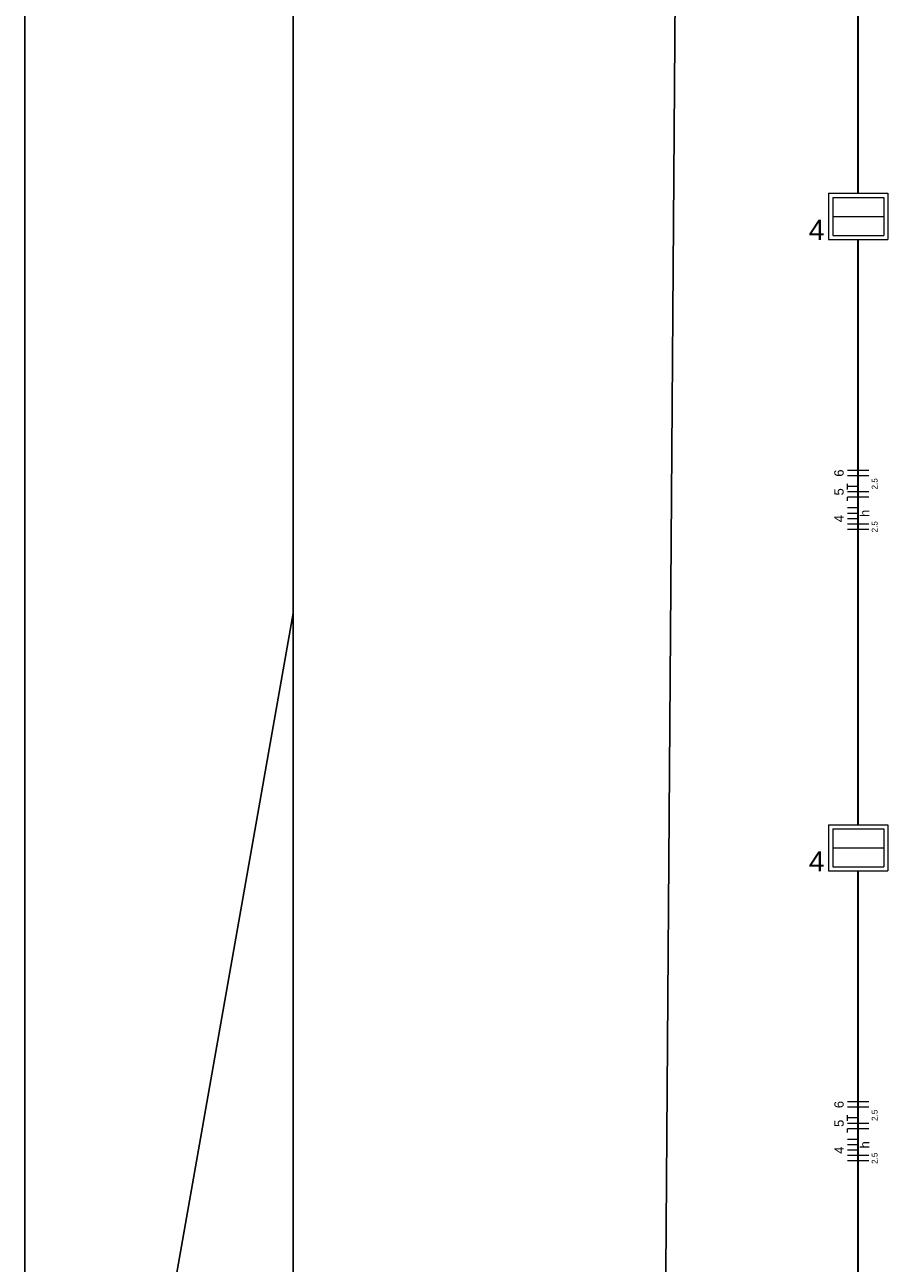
# Model space of a CAD drawing. Header units: millimetres. Extents: x -35 to 343, y 0 to 93.
# Tile 9 of 128: x -35 to -27, y 38 to 49. Entities that reach past the tile are written whole.
import ezdxf

# ---------------------------------------------------------------- set-up
doc = ezdxf.new("R2010")
doc.units = ezdxf.units.MM
for name, color, linetype, lineweight in [('EL-Condutos', 3, 'Continuous', 30), ('EL-Fios', 1, 'Continuous', 20), ('EL-Textos fios', 1, 'Continuous', 20), ('EL-Textos pontos', 2, 'Continuous', 20), ('P-SIMBOL', 3, 'Continuous', 20)]:
    doc.layers.add(name, color=color, linetype=linetype, lineweight=lineweight)
doc.styles.add('Arial', font='arial.ttf')

msp = doc.modelspace()

# ---------------------------------------------------------------- linework, layer by layer
at = {"color": 1}
msp.add_line((-34.8, 29.7), (-32.3, 43.84286), dxfattribs=at)
at = {"color": 2}
msp.add_lwpolyline([(-34.8, 0), (84.1, 0), (84.1, 84.1), (-34.8, 84.1)], close=True, dxfattribs=at)
at = {"color": 6}
msp.add_lwpolyline([(-32.3, 1), (83.1, 1), (83.1, 83.1), (-32.3, 83.1)], close=True, dxfattribs=at)
at = {"color": 2, "linetype": 'Continuous'}
msp.add_lwpolyline([(-28.54202, 77.20339), (-29.02902, 10.53739), (51.55348, 9.83302)], dxfattribs=at)
at = {"layer": 'EL-Condutos', "linetype": 'Continuous'}
for points in [[(-27.04002, 47.74781), (-27.04002, 48.00585), (-27.04002, 48.24816), (-27.04002, 48.47585), (-27.04002, 48.69005), (-27.04002, 48.89188), (-27.04002, 49.08248), (-27.04002, 49.26295), (-27.04002, 49.43443), (-27.04002, 49.59804), (-27.04002, 49.7549), (-27.04002, 49.90615), (-27.04002, 50.05289), (-27.04002, 50.19627), (-27.04002, 50.33739), (-27.04002, 50.47739), (-27.04002, 50.61739), (-27.04002, 50.75852), (-27.04002, 50.90189), (-27.04002, 51.04864), (-27.04002, 51.19988), (-27.04002, 51.35674), (-27.04002, 51.52035), (-27.04002, 51.69183), (-27.04002, 51.87231), (-27.04002, 52.0629), (-27.04002, 52.26473), (-27.04002, 52.47893), (-27.04002, 52.70662), (-27.04002, 52.94893), (-27.04002, 53.20698)], [(-27.04002, 41.86781), (-27.04002, 42.12585), (-27.04002, 42.36816), (-27.04002, 42.59585), (-27.04002, 42.81005), (-27.04002, 43.01188), (-27.04002, 43.20248), (-27.04002, 43.38295), (-27.04002, 43.55443), (-27.04002, 43.71804), (-27.04002, 43.8749), (-27.04002, 44.02615), (-27.04002, 44.17289), (-27.04002, 44.31627), (-27.04002, 44.45739), (-27.04002, 44.59739), (-27.04002, 44.73739), (-27.04002, 44.87852), (-27.04002, 45.02189), (-27.04002, 45.16864), (-27.04002, 45.31988), (-27.04002, 45.47674), (-27.04002, 45.64035), (-27.04002, 45.81183), (-27.04002, 45.99231), (-27.04002, 46.1829), (-27.04002, 46.38473), (-27.04002, 46.59893), (-27.04002, 46.82662), (-27.04002, 47.06893), (-27.04002, 47.32698)], [(-27.04002, 35.98781), (-27.04002, 36.24585), (-27.04002, 36.48816), (-27.04002, 36.71585), (-27.04002, 36.93005), (-27.04002, 37.13188), (-27.04002, 37.32248), (-27.04002, 37.50295), (-27.04002, 37.67443), (-27.04002, 37.83804), (-27.04002, 37.9949), (-27.04002, 38.14615), (-27.04002, 38.29289), (-27.04002, 38.43627), (-27.04002, 38.57739), (-27.04002, 38.71739), (-27.04002, 38.85739), (-27.04002, 38.99852), (-27.04002, 39.14189), (-27.04002, 39.28864), (-27.04002, 39.43988), (-27.04002, 39.59674), (-27.04002, 39.76035), (-27.04002, 39.93183), (-27.04002, 40.11231), (-27.04002, 40.3029), (-27.04002, 40.50473), (-27.04002, 40.71893), (-27.04002, 40.94662), (-27.04002, 41.18893), (-27.04002, 41.44698)]]:
    msp.add_spline(points, degree=3, dxfattribs=at)
at = {"layer": 'EL-Fios'}
for p, q in [((-26.94002, 45.17239), (-27.14002, 45.17239)), ((-26.94002, 45.12239), (-27.14002, 45.12239)), ((-27.14002, 44.99539), (-27.14002, 45.04839)), ((-27.04002, 45.02239), (-27.14002, 45.02239)), ((-26.94002, 44.97239), (-27.14002, 44.97239)), ((-26.94002, 44.92239), (-27.14002, 44.92239)), ((-27.14002, 44.88839), (-27.14002, 44.92239)), ((-27.04002, 44.82239), (-27.14002, 44.82239)), ((-27.04002, 44.77239), (-27.14002, 44.77239)), ((-27.04002, 44.72239), (-27.14002, 44.72239)), ((-26.94002, 44.67239), (-27.14002, 44.67239)), ((-26.94002, 44.62239), (-27.14002, 44.62239)), ((-26.94002, 39.29239), (-27.14002, 39.29239)), ((-26.94002, 39.24239), (-27.14002, 39.24239)), ((-27.14002, 39.11539), (-27.14002, 39.16839)), ((-27.04002, 39.14239), (-27.14002, 39.14239)), ((-26.94002, 39.09239), (-27.14002, 39.09239)), ((-26.94002, 39.04239), (-27.14002, 39.04239)), ((-27.14002, 39.00839), (-27.14002, 39.04239)), ((-27.04002, 38.94239), (-27.14002, 38.94239)), ((-27.04002, 38.89239), (-27.14002, 38.89239)), ((-27.04002, 38.84239), (-27.14002, 38.84239)), ((-26.94002, 38.79239), (-27.14002, 38.79239)), ((-26.94002, 38.74239), (-27.14002, 38.74239))]:
    msp.add_line(p, q, dxfattribs=at)
at = {"layer": 'P-SIMBOL'}
for p, q in [((-27.31602, 47.75239), (-26.76502, 47.75239)), ((-27.31602, 47.75239), (-27.31602, 47.32239)), ((-26.76502, 47.75239), (-26.76502, 47.32239)), ((-27.27702, 47.71339), (-26.80302, 47.71339)), ((-27.27702, 47.71339), (-26.80302, 47.71339)), ((-27.27702, 47.71339), (-27.27702, 47.36039)), ((-26.80302, 47.71339), (-26.80302, 47.36039)), ((-27.27702, 47.53739), (-26.80302, 47.53739)), ((-27.31602, 47.32239), (-26.76502, 47.32239)), ((-27.27702, 47.36039), (-26.80302, 47.36039)), ((-27.31602, 41.87239), (-26.76502, 41.87239)), ((-27.31602, 41.87239), (-27.31602, 41.44239)), ((-26.76502, 41.87239), (-26.76502, 41.44239)), ((-27.27702, 41.83339), (-26.80302, 41.83339)), ((-27.27702, 41.83339), (-26.80302, 41.83339)), ((-27.27702, 41.83339), (-27.27702, 41.48039)), ((-26.80302, 41.83339), (-26.80302, 41.48039)), ((-27.27702, 41.65739), (-26.80302, 41.65739)), ((-27.31602, 41.44239), (-26.76502, 41.44239)), ((-27.27702, 41.48039), (-26.80302, 41.48039))]:
    msp.add_line(p, q, dxfattribs=at)

# ---------------------------------------------------------------- texts
at = {"layer": 'EL-Textos fios', "attachment_point": 8, "rotation": 90.00021, "line_spacing_factor": 0.798, "style": 'Arial'}
for s, insert, char_height, width in [('6', (-27.17475, 45.14739), 0.08707, 0.104488), ('2.5', (-26.85988, 45.04739), 0.054127, 0.1948561), ('5', (-27.17475, 44.97239), 0.08707, 0.104488), ('4', (-27.17475, 44.72239), 0.08707, 0.104488), ('h', (-26.93575, 44.77239), 0.08707, 0.104488), ('2.5', (-26.85988, 44.64739), 0.054127, 0.1948561), ('6', (-27.17475, 39.26739), 0.08707, 0.104488), ('2.5', (-26.85988, 39.16739), 0.054127, 0.1948561), ('5', (-27.17475, 39.09239), 0.08707, 0.104488), ('4', (-27.17475, 38.84239), 0.08707, 0.104488), ('h', (-26.93575, 38.89239), 0.08707, 0.104488), ('2.5', (-26.85988, 38.76739), 0.054127, 0.1948561)]:
    msp.add_mtext(s, dxfattribs=dict(at, insert=insert, char_height=char_height, width=width))
at = {"layer": 'EL-Textos pontos', "char_height": 0.18827, "width": 0.2259204, "attachment_point": 7, "line_spacing_factor": 0.798, "style": 'Arial'}
for insert in [(-27.50002, 47.31852), (-27.50002, 41.43852)]:
    msp.add_mtext('4', dxfattribs=dict(at, insert=insert))

doc.saveas('drawing.dxf')
